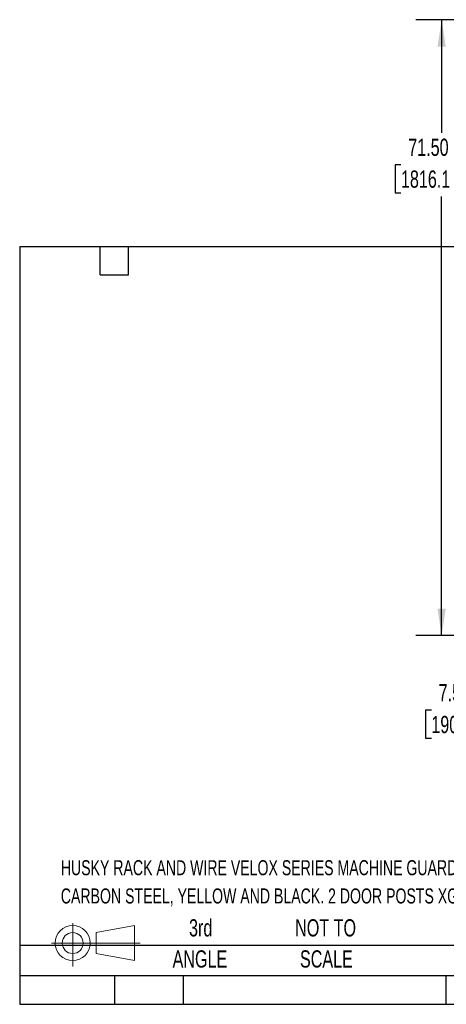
# Model space of a CAD drawing. Header units: inches. Extents: x 0.1 to 10.7, y 0.1 to 7.7.
# Tile 1 of 46: x 0.1 to 2.2, y 0.1 to 4.9. Entities that reach past the tile are written whole.
import ezdxf

# ---------------------------------------------------------------- set-up
doc = ezdxf.new("R2010")
doc.units = ezdxf.units.IN
doc.header["$MEASUREMENT"] = 0
doc.layers.add('DIMENSIONS', color=140, linetype='Continuous', lineweight=25)
doc.layers.add('TEXT', color=140, linetype='Continuous', lineweight=25)
doc.styles.add('SLDTEXTSTYLE0', font='TXT', dxfattribs={"width": 0.7})
doc.dimstyles.new('SLDDIMSTYLE1', dxfattribs={"dimtxt": 0.084961, "dimasz": 0.13, "dimexe": 0, "dimexo": 0.0625, "dimgap": 0.02124, "dimtad": 0, "dimtih": 1, "dimtoh": 1, "dimlfac": 24, "dimrnd": 1e-09, "dimzin": 4, "dimdsep": 46, "dimtxsty": 'SLDTEXTSTYLE0', "dimsah": 1, "dimcen": 0.09, "dimadec": 0, "dimazin": 1, "dimtfac": 1, "dimtofl": 0, "dimtmove": 0, "dimatfit": 3, "dimfxl": 0, "dimfrac": 2, "dimtolj": 1, "dimtzin": 12, "dimarcsym": 0})
doc.dimstyles.new('SLDDIMSTYLE2', dxfattribs={"dimtxt": 0.084961, "dimasz": 0.13, "dimexe": 0, "dimexo": 0.0625, "dimgap": 0.02124, "dimtad": 0, "dimtih": 1, "dimtoh": 1, "dimlfac": 24, "dimrnd": 1e-09, "dimzin": 4, "dimdsep": 46, "dimtxsty": 'SLDTEXTSTYLE0', "dimsah": 1, "dimcen": 0.09, "dimadec": 0, "dimazin": 1, "dimtfac": 1, "dimtmove": 0, "dimatfit": 0, "dimfxl": 0, "dimfrac": 2, "dimtolj": 1, "dimtzin": 12, "dimarcsym": 0})

# ---------------------------------------------------------------- blocks, each defined once
blk = doc.blocks.new('Block11')
at = {"color": 7, "linetype": 'Continuous', "lineweight": 18}
for p, q in [((0.1019, 0.2091), (0.1019, 0)), ((0.2157, 0.1641), (0.4006, 0.1981)), ((0.4006, 0.1981), (0.4006, 0.0288)), ((0.2157, 0.0628), (0.2157, 0.1641)), ((0, 0.1135), (0.4281, 0.1135)), ((0.2157, 0.0628), (0.4006, 0.0288))]:
    blk.add_line(p, q, dxfattribs=at)
for radius in [0.0846, 0.0506]:
    blk.add_circle((0.1019, 0.1135), radius, dxfattribs=at)
blk = doc.blocks.new('Block12')
at = {"color": 7, "linetype": 'Continuous'}
blk.add_blockref('Block11', (0, 0), dxfattribs=at)
blk = doc.blocks.new('_D_1')
at = {"layer": 'DIMENSIONS'}
for p, q in [((3.1298, 4.8778), (2.0317, 4.8778)), ((2.1567, 4.8778), (2.1567, 4.33)), ((1.9598, 4.1759), (1.9313, 4.1759)), ((1.9313, 4.1759), (1.9313, 4.0409)), ((2.3536, 4.1759), (2.3822, 4.1759)), ((2.3822, 4.1759), (2.3822, 4.0409)), ((1.9313, 4.0409), (1.9598, 4.0409)), ((2.1567, 1.8987), (2.1567, 4.0219)), ((2.3822, 4.0409), (2.3536, 4.0409)), ((2.8483, 1.8987), (2.0317, 1.8987))]:
    blk.add_line(p, q, dxfattribs=at)
for points in [[(2.1567, 4.8778), (2.1367, 4.7478), (2.1767, 4.7478)], [(2.1567, 1.8987), (2.1767, 2.0287), (2.1367, 2.0287)]]:
    blk.add_solid(points, dxfattribs=at)
at = {"layer": 'DIMENSIONS', "char_height": 0.08333, "attachment_point": 1, "style": 'SLDTEXTSTYLE0'}
for s, insert in [('71.50', (1.9952, 4.3024)), ('1816.1', (1.9598, 4.1483))]:
    blk.add_mtext(s, dxfattribs=dict(at, insert=insert))
blk = doc.blocks.new('_D_2')
at = {"layer": 'DIMENSIONS'}
for p, q in [((2.8983, 1.8487), (2.8983, 1.4125)), ((3.2108, 1.8487), (3.2108, 1.4125)), ((2.1068, 1.5375), (2.0782, 1.5375)), ((2.0782, 1.5375), (2.0782, 1.4025)), ((2.4299, 1.5375), (2.4584, 1.5375)), ((2.4584, 1.5375), (2.4584, 1.4025)), ((2.8983, 1.5375), (2.545, 1.5375)), ((3.2108, 1.5375), (3.4608, 1.5375)), ((2.0782, 1.4025), (2.1068, 1.4025)), ((2.4584, 1.4025), (2.4299, 1.4025))]:
    blk.add_line(p, q, dxfattribs=at)
for points in [[(2.8983, 1.5375), (2.7683, 1.5575), (2.7683, 1.5175)], [(3.2108, 1.5375), (3.3408, 1.5175), (3.3408, 1.5575)]]:
    blk.add_solid(points, dxfattribs=at)
at = {"layer": 'DIMENSIONS', "char_height": 0.08333, "attachment_point": 1, "style": 'SLDTEXTSTYLE0'}
for s, insert in [('7.50', (2.1421, 1.664)), ('190.5', (2.1068, 1.5099))]:
    blk.add_mtext(s, dxfattribs=dict(at, insert=insert))

msp = doc.modelspace()

# ---------------------------------------------------------------- linework, layer by layer
at = {"layer": 'TEXT'}
for p, q in [((0.11458, 3.78125), (4.92708, 3.78125)), ((0.11458, 3.78125), (0.11458, 0.11458)), ((0.50417, 3.64375), (0.50417, 3.78125)), ((0.64167, 3.64375), (0.64167, 3.78125)), ((0.50417, 3.64375), (0.64167, 3.64375)), ((4.92708, 0.39926), (0.11458, 0.39926)), ((4.92708, 0.25208), (0.11458, 0.25208)), ((0.57292, 0.25208), (0.57292, 0.11458)), ((0.90605, 0.25208), (0.90605, 0.11458)), ((2.17702, 0.25208), (2.17702, 0.11458)), ((0.11458, 0.11458), (4.92708, 0.11458))]:
    msp.add_line(p, q, dxfattribs=at)

# ---------------------------------------------------------------- block references
msp.add_blockref('Block12', (0.26921, 0.2974), dxfattribs=at)

# ---------------------------------------------------------------- texts
at = {"layer": 'TEXT', "style": 'SLDTEXTSTYLE0'}
for s, insert, char_height, attachment_point in [('HUSKY RACK AND WIRE VELOX SERIES MACHINE GUARDING DOOR, RIGHT SWING OUT, 48 X 72IN, 2 X 2IN GRID,', (0.31361, 0.81182), 0.0729167, 1), ('CARBON STEEL, YELLOW AND BLACK. 2 DOOR POSTS XG5506D AND MOUNTING HARDWARE INCLUDED.', (0.31361, 0.67523), 0.0729167, 1), ('3rd', (0.99065, 0.52614), 0.083333, 2), ('NOT TO', (1.59511, 0.52614), 0.083333, 2), ('ANGLE', (0.98681, 0.37566), 0.083333, 2), ('SCALE', (1.5989, 0.37566), 0.083333, 2)]:
    msp.add_mtext(s, dxfattribs=dict(at, insert=insert, char_height=char_height, attachment_point=attachment_point))

# ---------------------------------------------------------------- dimensions: what is measured, and where the dimension line sits
at = {"layer": 'DIMENSIONS'}
dim = msp.add_linear_dim(base=(2.15673, 1.89867), p1=(3.17983, 4.87784), p2=(2.89825, 1.89867), angle=90, dimstyle='SLDDIMSTYLE1', dxfattribs=at)
dim.commit()
dim.dimension.update_dxf_attribs({"geometry": '_D_1', "text_midpoint": (2.15673, 4.17593), "dimtype": 160})
dim = msp.add_linear_dim(base=(2.89825, 1.53755), p1=(3.21075, 1.89867), p2=(2.89825, 1.89867), dimstyle='SLDDIMSTYLE2', dxfattribs=at)
dim.commit()
dim.dimension.update_dxf_attribs({"geometry": '_D_2', "text_midpoint": (2.26833, 1.53755), "dimtype": 160})

doc.saveas('drawing.dxf')
